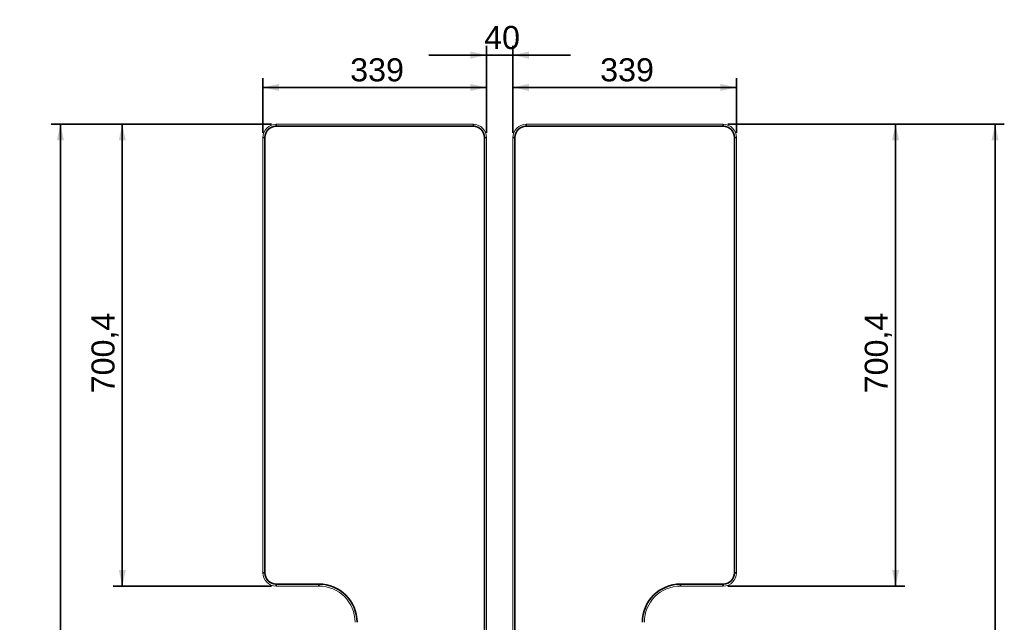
# Model space of a CAD drawing. Header units: millimetres. Extents: x 4 to 1188, y 1 to 840.
# Tile 77 of 197: x 191 to 405, y 419 to 550. Entities that reach past the tile are written whole.
import ezdxf

# ---------------------------------------------------------------- set-up
doc = ezdxf.new("R2010")
doc.units = ezdxf.units.MM
doc.layers.add('1', color=7, linetype='Continuous')
doc.styles.add('Arial Unicode MS', font='Arial Unicode MS')
doc.dimstyles.get("Standard").update_dxf_attribs({"dimtxt": 0.18, "dimasz": 0.18, "dimexe": 0.18, "dimexo": 0.0625, "dimgap": 0.09, "dimtad": 0, "dimtih": 1, "dimtoh": 1, "dimdec": 4, "dimzin": 0, "dimdsep": 46, "dimtxsty": 'Standard', "dimcen": 0.09, "dimadec": 0, "dimazin": 0, "dimtfac": 1, "dimtdec": 4, "dimtofl": 0, "dimtmove": 0, "dimatfit": 3, "dimfxl": 0, "dimtolj": 1, "dimtzin": 0, "dimarcsym": 0})

# ---------------------------------------------------------------- blocks, each defined once
blk = doc.blocks.new('_U13')
at = {"layer": '1', "color": 18, "lineweight": 35}
for p, q in [((344.59, 527.41), (382.95, 527.41)), ((380.95, 427.35), (380.95, 527.41)), ((344.59, 427.35), (382.95, 427.35))]:
    blk.add_line(p, q, dxfattribs=at)
at = {"layer": '1', "color": 18, "lineweight": 70}
for points in [[(380.95, 527.41), (381.72, 523.91), (380.17, 523.91)], [(380.95, 427.35), (380.17, 430.85), (381.72, 430.85)]]:
    blk.add_solid(points, dxfattribs=at)
at = {"layer": '1', "color": 18, "linetype": 'Continuous', "lineweight": 13, "insert": (380.19, 469.12), "char_height": 5, "attachment_point": 7, "rotation": 90, "line_spacing_factor": 1.047437, "style": 'Arial Unicode MS'}
blk.add_mtext('\\fArial Unicode MS|b0|i0;\\W1.0000;700,4', dxfattribs=at)
blk = doc.blocks.new('_U14')
at = {"layer": '1', "color": 18, "lineweight": 35}
for p, q in [((245.62, 527.41), (211.28, 527.41)), ((213.28, 527.41), (213.28, 427.35)), ((245.62, 427.35), (211.28, 427.35))]:
    blk.add_line(p, q, dxfattribs=at)
at = {"layer": '1', "color": 18, "lineweight": 70}
for points in [[(213.28, 527.41), (214.05, 523.91), (212.5, 523.91)], [(213.28, 427.35), (212.5, 430.85), (214.05, 430.85)]]:
    blk.add_solid(points, dxfattribs=at)
at = {"layer": '1', "color": 18, "linetype": 'Continuous', "lineweight": 13, "insert": (212.52, 469.12), "char_height": 5, "attachment_point": 7, "rotation": 90, "line_spacing_factor": 1.047437, "style": 'Arial Unicode MS'}
blk.add_mtext('\\fArial Unicode MS|b0|i0;\\W1.0000;700,4', dxfattribs=at)
blk = doc.blocks.new('_U15')
at = {"layer": '1', "color": 18, "lineweight": 35}
for p, q in [((245.62, 527.41), (197.85, 527.41)), ((199.85, 527.41), (199.85, 270.31)), ((224.19, 270.31), (197.85, 270.31))]:
    blk.add_line(p, q, dxfattribs=at)
at = {"layer": '1', "color": 18, "lineweight": 70}
for points in [[(199.85, 527.41), (200.63, 523.91), (199.07, 523.91)], [(199.85, 270.31), (199.07, 273.81), (200.63, 273.81)]]:
    blk.add_solid(points, dxfattribs=at)
at = {"layer": '1', "color": 18, "linetype": 'Continuous', "lineweight": 13, "insert": (197.78, 388.3), "char_height": 5, "attachment_point": 7, "rotation": 90, "line_spacing_factor": 1.047437, "style": 'Arial Unicode MS'}
blk.add_mtext('\\fArial Unicode MS|b0|i0;\\W1.0000;{\\H1.21x;(}1800{\\H1.21x;)}', dxfattribs=at)
blk = doc.blocks.new('_U16')
at = {"layer": '1', "color": 18, "lineweight": 35}
for p, q in [((344.59, 527.41), (404.52, 527.41)), ((402.52, 527.41), (402.52, 270.31)), ((366.02, 270.31), (404.52, 270.31))]:
    blk.add_line(p, q, dxfattribs=at)
at = {"layer": '1', "color": 18, "lineweight": 70}
for points in [[(402.52, 527.41), (403.3, 523.91), (401.74, 523.91)], [(402.52, 270.31), (401.74, 273.81), (403.3, 273.81)]]:
    blk.add_solid(points, dxfattribs=at)
at = {"layer": '1', "color": 18, "linetype": 'Continuous', "lineweight": 13, "insert": (400.45, 388.3), "char_height": 5, "attachment_point": 7, "rotation": 90, "line_spacing_factor": 1.047437, "style": 'Arial Unicode MS'}
blk.add_mtext('\\fArial Unicode MS|b0|i0;\\W1.0000;{\\H1.21x;(}1800{\\H1.21x;)}', dxfattribs=at)
blk = doc.blocks.new('_U21')
at = {"layer": '1', "color": 18, "lineweight": 35}
for p, q in [((243.76, 525.55), (243.76, 537.41)), ((292.25, 525.55), (292.25, 537.41)), ((243.76, 535.41), (292.25, 535.41))]:
    blk.add_line(p, q, dxfattribs=at)
at = {"layer": '1', "color": 18, "lineweight": 70}
for points in [[(243.76, 535.41), (247.26, 536.18), (247.26, 534.63)], [(292.25, 535.41), (288.75, 534.63), (288.75, 536.18)]]:
    blk.add_solid(points, dxfattribs=at)
at = {"layer": '1', "color": 18, "linetype": 'Continuous', "lineweight": 13, "insert": (262.69, 536.65), "char_height": 5, "attachment_point": 7, "line_spacing_factor": 1.047437, "style": 'Arial Unicode MS'}
blk.add_mtext('\\fArial Unicode MS|b0|i0;\\W1.0000;339', dxfattribs=at)
blk = doc.blocks.new('_U22')
at = {"layer": '1', "color": 18, "lineweight": 35}
for p, q in [((297.96, 525.55), (297.96, 537.41)), ((346.45, 525.55), (346.45, 537.41)), ((346.45, 535.41), (297.96, 535.41))]:
    blk.add_line(p, q, dxfattribs=at)
at = {"layer": '1', "color": 18, "lineweight": 70}
for points in [[(297.96, 535.41), (301.46, 536.18), (301.46, 534.63)], [(346.45, 535.41), (342.95, 534.63), (342.95, 536.18)]]:
    blk.add_solid(points, dxfattribs=at)
at = {"layer": '1', "color": 18, "linetype": 'Continuous', "lineweight": 13, "insert": (316.89, 536.65), "char_height": 5, "attachment_point": 7, "line_spacing_factor": 1.047437, "style": 'Arial Unicode MS'}
blk.add_mtext('\\fArial Unicode MS|b0|i0;\\W1.0000;339', dxfattribs=at)
blk = doc.blocks.new('_U23')
at = {"layer": '1', "color": 18, "lineweight": 35}
for p, q in [((292.25, 525.55), (292.25, 544.41)), ((297.96, 525.55), (297.96, 544.41)), ((310.46, 542.41), (279.75, 542.41))]:
    blk.add_line(p, q, dxfattribs=at)
at = {"layer": '1', "color": 18, "lineweight": 70}
for points in [[(292.25, 542.41), (288.75, 541.63), (288.75, 543.18)], [(297.96, 542.41), (301.46, 543.18), (301.46, 541.63)]]:
    blk.add_solid(points, dxfattribs=at)
at = {"layer": '1', "color": 18, "linetype": 'Continuous', "lineweight": 13, "insert": (291.74, 543.65), "char_height": 5, "attachment_point": 7, "line_spacing_factor": 1.047437, "style": 'Arial Unicode MS'}
blk.add_mtext('\\fArial Unicode MS|b0|i0;\\W1.0000;40', dxfattribs=at)

msp = doc.modelspace()

# ---------------------------------------------------------------- linework, layer by layer
at = {"layer": '1', "color": 154, "linetype": 'Continuous', "lineweight": 35}
for p, q in [((246.6211, 527.4114), (246.6211, 526.9828)), ((289.3925, 527.4114), (289.3925, 526.9828)), ((300.8211, 527.4114), (300.8211, 526.9828)), ((343.5925, 527.4114), (343.5925, 526.9828)), ((289.3925, 526.9828), (246.6211, 526.9828)), ((343.5925, 526.9828), (300.8211, 526.9828)), ((243.7639, 524.5542), (244.1925, 524.5542)), ((244.1925, 524.5542), (244.1925, 430.2119)), ((291.8211, 295.2685), (291.8211, 524.5542)), ((292.2496, 524.5542), (291.8211, 524.5542)), ((298.3925, 524.5542), (297.9639, 524.5542)), ((298.3925, 524.5542), (298.3925, 295.2685)), ((346.0211, 524.5542), (346.4496, 524.5542)), ((346.0211, 430.2119), (346.0211, 524.5542)), ((243.7639, 430.2119), (244.1925, 430.2119)), ((346.4496, 430.2119), (346.0211, 430.2119)), ((246.6211, 427.7834), (255.8878, 427.7834)), ((246.6211, 427.3548), (246.6211, 427.7834)), ((255.8878, 427.3548), (255.8878, 427.7834)), ((334.3258, 427.3548), (334.3258, 427.7834)), ((334.3258, 427.7834), (343.5925, 427.7834)), ((343.5925, 427.3548), (343.5925, 427.7834))]:
    msp.add_line(p, q, dxfattribs=at)
at = {"layer": '1', "color": 154, "linetype": 'Continuous', "lineweight": 13}
for p, q in [((246.6211, 527.4114), (289.3925, 527.4114)), ((300.8211, 527.4114), (343.5925, 527.4114)), ((243.7639, 430.2119), (243.7639, 524.5542)), ((292.2496, 524.5542), (292.2496, 295.2685)), ((297.9639, 295.2685), (297.9639, 524.5542)), ((346.4496, 524.5542), (346.4496, 430.2119)), ((255.8878, 427.3548), (246.6211, 427.3548)), ((343.5925, 427.3548), (334.3258, 427.3548))]:
    msp.add_line(p, q, dxfattribs=at)
for centre, radius, start, end in [((246.6211, 524.5542), 2.8571, 90, 180), ((289.3925, 524.5542), 2.8571, 0, 90), ((300.8211, 524.5542), 2.8571, 90, 180), ((343.5925, 524.5542), 2.8571, 0, 90), ((246.6211, 430.2119), 2.8571, 180, 270), ((343.5925, 430.2119), 2.8571, 270, 0), ((255.8878, 419.4976), 7.8571, 0, 90), ((334.3258, 419.4976), 7.8571, 90, 180)]:
    msp.add_arc(centre, radius, start, end, dxfattribs=at)
at = {"layer": '1', "color": 154, "linetype": 'Continuous', "lineweight": 35}
for centre, radius, start, end in [((246.6211, 524.5542), 2.4286, 90, 180), ((289.3925, 524.5542), 2.4286, 0, 90), ((300.8211, 524.5542), 2.4286, 90, 180), ((343.5925, 524.5542), 2.4286, 0, 90), ((246.6211, 430.2119), 2.4286, 180, 270), ((343.5925, 430.2119), 2.4286, 270, 0), ((255.8878, 419.4976), 8.2857, 0, 90), ((334.3258, 419.4976), 8.2857, 90, 180)]:
    msp.add_arc(centre, radius, start, end, dxfattribs=at)

# ---------------------------------------------------------------- dimensions: what is measured, and where the dimension line sits
at = {"layer": '1', "color": 18, "linetype": 'Continuous', "lineweight": 13}
for base, p1, p2, angle, override, picture, middle in [((297.9639, 542.4073), (292.2496, 523.3016), (297.9639, 524.5542), 180, {"dimtxt": 5, "dimasz": 3.5, "dimexe": 2, "dimexo": 1, "dimgap": 2.5, "dimtad": 1, "dimtih": 0, "dimtoh": 0, "dimdec": 2, "dimlfac": 7, "dimzin": 8, "dimdsep": 44, "dimlunit": 2, "dimtxsty": 'Arial Unicode MS', "dimsah": 1, "dimse1": 0, "dimse2": 0, "dimsd1": 0, "dimsd2": 0, "dimclrd": 18, "dimclre": 18, "dimclrt": 18, "dimtol": 0, "dimtm": -0.1, "dimtfac": 0.4, "dimtdec": 2, "dimtofl": 1, "dimtmove": 0, "dimtzin": 8, "dimlwd": 35, "dimlwe": 35}, '_U23', (295.1068, 542.4073)), ((346.4496, 535.4073), (297.9639, 499.9906), (346.4496, 477.3831), 180, {"dimtxt": 5, "dimasz": 3.5, "dimexe": 2, "dimexo": 1, "dimgap": 2.5, "dimtad": 1, "dimtih": 0, "dimtoh": 0, "dimdec": 0, "dimlfac": 7, "dimzin": 8, "dimdsep": 44, "dimlunit": 2, "dimtxsty": 'Arial Unicode MS', "dimsah": 1, "dimse1": 0, "dimse2": 0, "dimsd1": 0, "dimsd2": 0, "dimclrd": 18, "dimclre": 18, "dimclrt": 18, "dimtol": 0, "dimtm": -0.1, "dimtfac": 0.4, "dimtdec": 2, "dimtofl": 1, "dimtmove": 0, "dimtzin": 8, "dimlwd": 35, "dimlwe": 35}, '_U22', (322.2068, 535.4073)), ((199.8493, 270.3119), (268.0068, 527.4114), (235.9068, 270.3119), 90, {"dimtxt": 5, "dimasz": 3.5, "dimexe": 2, "dimexo": 1, "dimgap": 2.5, "dimtad": 1, "dimtih": 0, "dimtoh": 0, "dimdec": 0, "dimlfac": 7, "dimzin": 8, "dimdsep": 44, "dimlunit": 2, "dimpost": '(<>)', "dimtxsty": 'Arial Unicode MS', "dimsah": 1, "dimse1": 0, "dimse2": 0, "dimsd1": 0, "dimsd2": 0, "dimclrd": 18, "dimclre": 18, "dimclrt": 18, "dimtm": -0.1, "dimtfac": 0.4, "dimtdec": 2, "dimtofl": 1, "dimtmove": 0, "dimtzin": 8, "dimlwd": 35, "dimlwe": 35}, '_U15', (199.8493, 398.8616)), ((213.2752, 427.3548), (268.0068, 527.4114), (251.2544, 427.3548), 90, {"dimtxt": 5, "dimasz": 3.5, "dimexe": 2, "dimexo": 1, "dimgap": 2.5, "dimtad": 1, "dimtih": 0, "dimtoh": 0, "dimdec": 2, "dimlfac": 7, "dimzin": 8, "dimdsep": 44, "dimlunit": 2, "dimtxsty": 'Arial Unicode MS', "dimsah": 1, "dimse1": 0, "dimse2": 0, "dimsd1": 0, "dimsd2": 0, "dimclrd": 18, "dimclre": 18, "dimclrt": 18, "dimtol": 0, "dimtm": -0.1, "dimtfac": 0.4, "dimtdec": 2, "dimtofl": 1, "dimtmove": 0, "dimtzin": 8, "dimlwd": 35, "dimlwe": 35}, '_U14', (213.2752, 477.3831)), ((380.9465, 527.4114), (338.9592, 427.3548), (322.2068, 527.4114), 90, {"dimtxt": 5, "dimasz": 3.5, "dimexe": 2, "dimexo": 1, "dimgap": 2.5, "dimtad": 1, "dimtih": 0, "dimtoh": 0, "dimdec": 2, "dimlfac": 7, "dimzin": 8, "dimdsep": 44, "dimlunit": 2, "dimtxsty": 'Arial Unicode MS', "dimsah": 1, "dimse1": 0, "dimse2": 0, "dimsd1": 0, "dimsd2": 0, "dimclrd": 18, "dimclre": 18, "dimclrt": 18, "dimtol": 0, "dimtm": -0.1, "dimtfac": 0.4, "dimtdec": 2, "dimtofl": 1, "dimtmove": 0, "dimtzin": 8, "dimlwd": 35, "dimlwe": 35}, '_U13', (380.9465, 477.3831)), ((402.5206, 270.3119), (322.2068, 527.4114), (354.3068, 270.3119), 90, {"dimtxt": 5, "dimasz": 3.5, "dimexe": 2, "dimexo": 1, "dimgap": 2.5, "dimtad": 1, "dimtih": 0, "dimtoh": 0, "dimdec": 0, "dimlfac": 7, "dimzin": 8, "dimdsep": 44, "dimlunit": 2, "dimpost": '(<>)', "dimtxsty": 'Arial Unicode MS', "dimsah": 1, "dimse1": 0, "dimse2": 0, "dimsd1": 0, "dimsd2": 0, "dimclrd": 18, "dimclre": 18, "dimclrt": 18, "dimtm": -0.1, "dimtfac": 0.4, "dimtdec": 2, "dimtofl": 1, "dimtmove": 0, "dimtzin": 8, "dimlwd": 35, "dimlwe": 35}, '_U16', (402.5206, 398.8616))]:
    dim = msp.add_linear_dim(base=base, p1=p1, p2=p2, angle=angle, dimstyle='Standard', override=override, dxfattribs=at)
    dim.commit()
    dim.dimension.update_dxf_attribs({"geometry": picture, "text_midpoint": middle, "dimtype": 160})
dim = msp.add_linear_dim(base=(243.7639, 535.4073), p1=(292.2496, 472.4635), p2=(243.7639, 477.3831), dimstyle='Standard', override={"dimtxt": 5, "dimasz": 3.5, "dimexe": 2, "dimexo": 1, "dimgap": 2.5, "dimtad": 1, "dimtih": 0, "dimtoh": 0, "dimdec": 0, "dimlfac": 7, "dimzin": 8, "dimdsep": 44, "dimlunit": 2, "dimtxsty": 'Arial Unicode MS', "dimsah": 1, "dimse1": 0, "dimse2": 0, "dimsd1": 0, "dimsd2": 0, "dimclrd": 18, "dimclre": 18, "dimclrt": 18, "dimtol": 0, "dimtm": -0.1, "dimtfac": 0.4, "dimtdec": 2, "dimtofl": 1, "dimtmove": 0, "dimtzin": 8, "dimlwd": 35, "dimlwe": 35}, dxfattribs=at)
dim.commit()
dim.dimension.update_dxf_attribs({"geometry": '_U21', "text_midpoint": (268.0068, 535.4073), "dimtype": 160})

doc.saveas('drawing.dxf')
